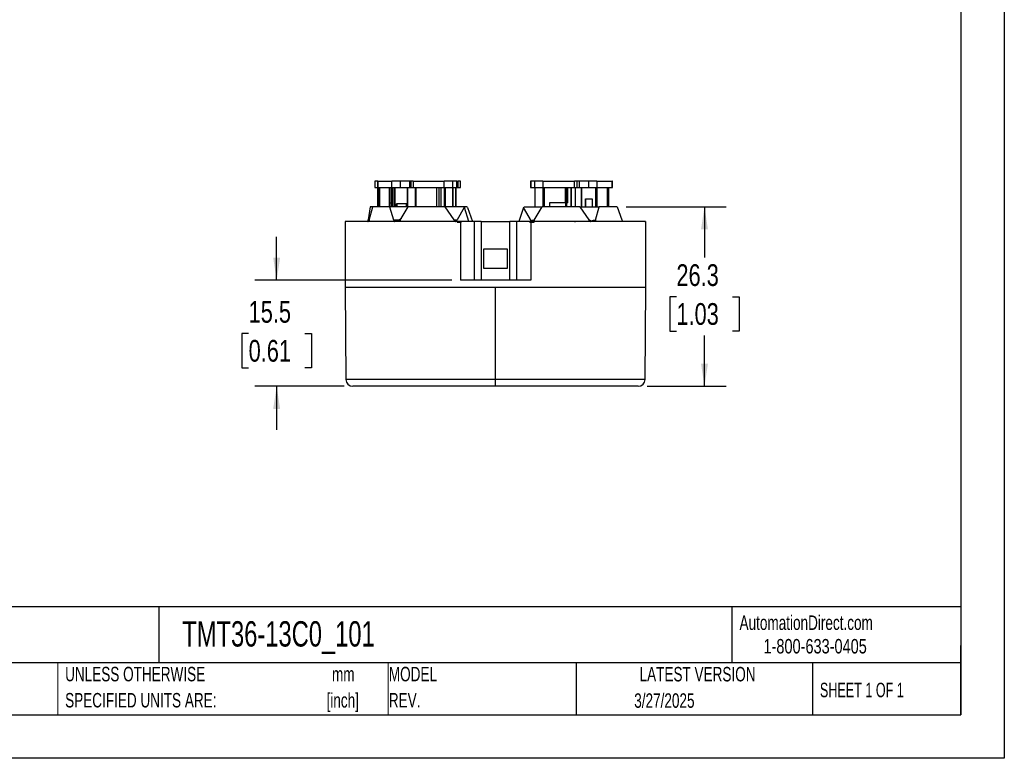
# Model space of a CAD drawing. Header units: millimetres. Extents: x 0 to 279, y 0 to 216.
# Tile 7 of 12: x 135 to 279, y 0 to 108. Entities that reach past the tile are written whole.
import ezdxf

# ---------------------------------------------------------------- set-up
doc = ezdxf.new("R2010")
doc.units = ezdxf.units.MM
doc.linetypes.add('CENTERX2', pattern=[20.32, 12.7, -2.54, 2.54, -2.54])
doc.layers.add('DIMENSIONS', color=140, linetype='Continuous', lineweight=25)
doc.layers.add('TEXT', color=140, linetype='Continuous', lineweight=25)
doc.styles.add('SLDTEXTSTYLE0', font='TXT', dxfattribs={"width": 0.7})
doc.styles.add('SLDTEXTSTYLE1', font='TXT', dxfattribs={"width": 0.65})
doc.styles.add('SLDTEXTSTYLE2', font='TXT', dxfattribs={"width": 0.75})
doc.dimstyles.new('SLDDIMSTYLE0', dxfattribs={"dimtxt": 3.175, "dimasz": 3.302, "dimexe": 0, "dimexo": 0.0625, "dimgap": 0.79375, "dimtad": 0, "dimtih": 1, "dimtoh": 1, "dimdec": 1, "dimrnd": 1e-09, "dimzin": 12, "dimdsep": 46, "dimtxsty": 'SLDTEXTSTYLE2', "dimsah": 1, "dimcen": 0.09, "dimadec": 0, "dimazin": 3, "dimtfac": 1, "dimtdec": 1, "dimtofl": 0, "dimtmove": 0, "dimatfit": 3, "dimfxl": 0, "dimfrac": 2, "dimtolj": 1, "dimtzin": 12, "dimarcsym": 0})
doc.dimstyles.new('SLDDIMSTYLE2', dxfattribs={"dimtxt": 3.175, "dimasz": 3.302, "dimexe": 0, "dimexo": 0.0625, "dimgap": 0.79375, "dimtad": 0, "dimtih": 1, "dimtoh": 1, "dimdec": 1, "dimrnd": 1e-09, "dimzin": 12, "dimdsep": 46, "dimtxsty": 'SLDTEXTSTYLE2', "dimsah": 1, "dimcen": 0.09, "dimadec": 0, "dimazin": 3, "dimtfac": 1, "dimtdec": 1, "dimtmove": 0, "dimatfit": 0, "dimfxl": 0, "dimfrac": 2, "dimtolj": 1, "dimtzin": 12, "dimarcsym": 0})

# ---------------------------------------------------------------- blocks, each defined once
blk = doc.blocks.new('SW_NOTE_0')
at = {"layer": 'TEXT', "color": 0, "linetype": 'CENTERX2', "lineweight": 18, "char_height": 2.117, "attachment_point": 2, "style": 'SLDTEXTSTYLE0'}
for s, insert in [('mm', (2.84, 2.73)), ('[inch]', (2.76, -1.09))]:
    blk.add_mtext(s, dxfattribs=dict(at, insert=insert))
blk = doc.blocks.new('SW_NOTE_0_1')
at = {"layer": 'TEXT', "color": 0, "linetype": 'CENTERX2', "lineweight": 18, "char_height": 2.1167, "attachment_point": 1, "style": 'SLDTEXTSTYLE0'}
for s, insert in [('UNLESS OTHERWISE', (0, 2.73)), ('SPECIFIED UNITS ARE:', (0, -1.09))]:
    blk.add_mtext(s, dxfattribs=dict(at, insert=insert))
blk = doc.blocks.new('SW_NOTE_0_6')
at = {"layer": 'TEXT', "color": 0, "linetype": 'CENTERX2', "lineweight": 18, "char_height": 2.117, "attachment_point": 1, "style": 'SLDTEXTSTYLE0'}
for s, insert in [('MODEL', (0, 2.73)), ('REV.', (0, -1.09))]:
    blk.add_mtext(s, dxfattribs=dict(at, insert=insert))
blk = doc.blocks.new('_D_7')
at = {"layer": 'DIMENSIONS'}
for p, q in [((173.01, 69.87), (173.01, 76.22)), ((198.61, 69.87), (169.84, 69.87)), ((168.91, 62.1), (167.94, 62.1)), ((167.94, 62.1), (167.94, 57.06)), ((177.12, 62.1), (178.09, 62.1)), ((178.09, 62.1), (178.09, 57.06)), ((167.94, 57.06), (168.91, 57.06)), ((178.09, 57.06), (177.12, 57.06)), ((182.86, 54.37), (169.84, 54.37)), ((173.01, 54.37), (173.01, 48.02))]:
    blk.add_line(p, q, dxfattribs=at)
for points in [[(173.01, 69.87), (173.52, 73.17), (172.5, 73.17)], [(173.01, 54.37), (172.5, 51.07), (173.52, 51.07)]]:
    blk.add_solid(points, dxfattribs=at)
at = {"layer": 'DIMENSIONS', "char_height": 3.175, "attachment_point": 1, "style": 'SLDTEXTSTYLE2'}
for s, insert in [('15.5', (168.91, 66.84)), ('0.61', (168.91, 61.15))]:
    blk.add_mtext(s, dxfattribs=dict(at, insert=insert))
blk = doc.blocks.new('_D_8')
at = {"layer": 'DIMENSIONS'}
for p, q in [((224.09, 80.62), (238.74, 80.62)), ((235.56, 80.62), (235.56, 73.21)), ((231.46, 67.47), (230.49, 67.47)), ((230.49, 67.47), (230.49, 62.43)), ((239.67, 67.47), (240.64, 67.47)), ((240.64, 67.47), (240.64, 62.43)), ((230.49, 62.43), (231.46, 62.43)), ((240.64, 62.43), (239.67, 62.43)), ((235.56, 54.37), (235.56, 61.79)), ((227.16, 54.37), (238.74, 54.37))]:
    blk.add_line(p, q, dxfattribs=at)
for points in [[(235.56, 80.62), (235.06, 77.32), (236.07, 77.32)], [(235.56, 54.37), (236.07, 57.67), (235.06, 57.67)]]:
    blk.add_solid(points, dxfattribs=at)
at = {"layer": 'DIMENSIONS', "char_height": 3.175, "attachment_point": 1, "style": 'SLDTEXTSTYLE2'}
for s, insert in [('26.3', (231.46, 72.21)), ('1.03', (231.46, 66.53))]:
    blk.add_mtext(s, dxfattribs=dict(at, insert=insert))

msp = doc.modelspace()

# ---------------------------------------------------------------- linework, layer by layer
at = {"color": 7, "linetype": 'Continuous'}
for p, q in [((279.4, 215.9), (279.4, 0)), ((279.4, 0), (0, 0))]:
    msp.add_line(p, q, dxfattribs=at)
for p, q in [((187.35, 84.36), (187.35, 83.44)), ((187.76, 84.36), (187.35, 84.36)), ((187.76, 84.36), (187.76, 83.44)), ((187.82, 84.36), (187.76, 84.36)), ((187.82, 84.36), (187.82, 83.44)), ((187.82, 84.36), (189.86, 84.36)), ((189.86, 83.44), (189.86, 84.36)), ((190.9, 84.36), (189.86, 84.36)), ((191.05, 84.36), (190.9, 84.36)), ((191.05, 84.36), (191.05, 83.44)), ((192.49, 84.36), (191.05, 84.36)), ((192.49, 83.44), (192.49, 84.36)), ((192.64, 84.36), (192.49, 84.36)), ((192.64, 84.36), (192.64, 83.44)), ((192.99, 84.36), (192.64, 84.36)), ((192.99, 84.36), (192.99, 83.44)), ((192.99, 84.36), (197.52, 84.36)), ((197.52, 83.44), (197.52, 84.36)), ((198.63, 84.36), (197.52, 84.36)), ((198.71, 84.36), (198.63, 84.36)), ((198.71, 84.36), (198.71, 83.44)), ((199.36, 84.36), (198.71, 84.36)), ((199.36, 83.44), (199.36, 84.36)), ((199.42, 84.36), (199.36, 84.36)), ((199.42, 83.44), (199.42, 84.36)), ((199.42, 84.36), (199.53, 84.36)), ((199.53, 83.44), (199.53, 84.36)), ((199.9, 84.36), (199.53, 84.36)), ((199.9, 83.44), (199.9, 84.36)), ((210.12, 84.36), (210.12, 83.44)), ((210.17, 84.36), (210.12, 84.36)), ((210.17, 84.36), (210.17, 83.44)), ((210.76, 84.36), (210.17, 84.36)), ((210.76, 83.44), (210.76, 84.36)), ((210.84, 84.36), (210.76, 84.36)), ((211.94, 84.36), (210.84, 84.36)), ((211.94, 84.36), (211.94, 83.44)), ((211.94, 84.36), (216.57, 84.36)), ((216.57, 83.44), (216.57, 84.36)), ((216.95, 84.36), (216.57, 84.36)), ((216.95, 83.44), (216.95, 84.36)), ((217.23, 84.36), (216.95, 84.36)), ((217.23, 84.36), (217.23, 83.44)), ((218.64, 84.36), (217.23, 84.36)), ((218.64, 83.44), (218.64, 84.36)), ((218.78, 84.36), (218.64, 84.36)), ((219.84, 84.36), (218.78, 84.36)), ((219.84, 84.36), (219.84, 83.44)), ((219.84, 84.36), (222.06, 84.36)), ((222.06, 83.44), (222.06, 84.36)), ((222.13, 84.36), (222.06, 84.36)), ((222.13, 83.44), (222.13, 84.36)), ((187.35, 83.44), (187.77, 83.44)), ((187.76, 83.44), (187.82, 83.44)), ((187.77, 83.44), (187.77, 81.21)), ((187.82, 83.44), (189.86, 83.44)), ((187.86, 83.44), (187.86, 80.62)), ((187.94, 83.44), (187.94, 80.62)), ((188.06, 83.44), (188.06, 80.62)), ((188.07, 83.44), (188.07, 80.62)), ((189.45, 83.44), (189.45, 80.62)), ((189.48, 83.44), (189.48, 81.21)), ((189.69, 83.44), (189.69, 81.21)), ((189.86, 83.44), (191.05, 83.44)), ((189.9, 81.21), (189.9, 83.44)), ((189.92, 83.44), (189.92, 80.62)), ((190.14, 83.44), (190.14, 80.62)), ((190.16, 83.44), (190.16, 80.62)), ((190.29, 83.44), (190.29, 80.62)), ((191.05, 83.44), (192.49, 83.44)), ((192.14, 80.62), (192.14, 83.44)), ((192.2, 80.62), (192.2, 83.44)), ((192.49, 83.44), (192.64, 83.44)), ((192.64, 83.44), (192.99, 83.44)), ((192.99, 83.44), (197.52, 83.44)), ((193.31, 83.44), (193.31, 80.62)), ((193.33, 80.62), (193.33, 83.44)), ((193.35, 83.44), (193.35, 80.62)), ((196.4, 83.44), (196.4, 80.62)), ((196.7, 83.44), (196.7, 80.62)), ((197, 83.44), (197, 80.62)), ((197.5, 83.44), (197.5, 80.62)), ((197.52, 83.44), (198.71, 83.44)), ((197.64, 83.44), (197.64, 80.62)), ((198.71, 83.44), (199.36, 83.44)), ((198.76, 83.44), (198.76, 80.62)), ((198.77, 80.62), (198.77, 83.44)), ((199.21, 80.62), (199.21, 83.44)), ((199.26, 80.62), (199.26, 83.44)), ((199.36, 83.44), (199.42, 83.44)), ((199.42, 83.44), (199.53, 83.44)), ((199.53, 83.44), (199.9, 83.44)), ((210.12, 83.44), (210.17, 83.44)), ((210.17, 83.44), (210.76, 83.44)), ((210.76, 83.44), (210.76, 80.62)), ((210.76, 83.44), (211.94, 83.44)), ((210.77, 83.44), (210.77, 80.62)), ((211.94, 83.44), (216.57, 83.44)), ((212, 80.62), (212, 83.44)), ((212.14, 83.44), (212.14, 80.62)), ((215.26, 81.21), (215.26, 83.44)), ((215.4, 81.21), (215.4, 83.44)), ((215.54, 83.44), (215.54, 81.21)), ((216.05, 80.62), (216.05, 83.44)), ((216.1, 80.62), (216.1, 83.44)), ((216.57, 83.44), (216.95, 83.44)), ((216.7, 80.62), (216.7, 83.44)), ((216.72, 80.62), (216.72, 83.44)), ((216.95, 83.44), (217.23, 83.44)), ((217.23, 83.44), (218.64, 83.44)), ((217.54, 83.44), (217.54, 80.62)), ((217.6, 83.44), (217.6, 80.62)), ((218.64, 83.44), (219.84, 83.44)), ((219.7, 80.62), (219.7, 83.44)), ((219.82, 80.62), (219.82, 83.44)), ((219.84, 83.44), (222.06, 83.44)), ((219.84, 83.44), (219.84, 80.62)), ((221.33, 83.44), (221.33, 80.62)), ((221.36, 80.62), (221.36, 83.44)), ((221.51, 83.44), (221.51, 80.62)), ((221.52, 80.62), (221.52, 83.44)), ((222.06, 83.44), (222.13, 83.44)), ((186.68, 80.62), (186.4, 78.72)), ((186.54, 78.63), (187.07, 80.62)), ((187.07, 80.62), (186.68, 80.62)), ((189.5, 80.62), (187.07, 80.62)), ((187.77, 81.21), (187.77, 80.62)), ((187.77, 81.21), (187.86, 81.21)), ((189.48, 81.21), (189.69, 81.21)), ((189.5, 80.62), (190.09, 78.72)), ((192.23, 80.62), (189.5, 80.62)), ((189.68, 81.21), (189.68, 80.62)), ((189.69, 81.21), (189.9, 81.21)), ((192.05, 81.06), (190.52, 81.06)), ((190.52, 80.62), (190.52, 81.06)), ((190.57, 81.06), (190.57, 80.62)), ((191.07, 78.63), (192.23, 80.62)), ((191.98, 80.62), (191.98, 81.06)), ((192.05, 81.06), (192.05, 80.62)), ((197.62, 80.62), (192.23, 80.62)), ((197.62, 80.62), (198.92, 78.72)), ((200.34, 80.62), (197.62, 80.62)), ((200.45, 80.53), (200.34, 80.62)), ((200.79, 80.62), (200.34, 80.62)), ((200.91, 80.52), (200.79, 80.62)), ((209.12, 80.52), (209.24, 80.62)), ((209.24, 80.62), (211.82, 80.62)), ((210.64, 78.63), (211.82, 80.62)), ((217.33, 80.62), (211.82, 80.62)), ((215.26, 81.21), (212.9, 81.21)), ((212.9, 81.21), (212.9, 80.62)), ((215.25, 81.21), (215.25, 80.62)), ((215.26, 81.21), (215.4, 81.21)), ((215.39, 80.62), (215.39, 81.21)), ((215.4, 81.21), (215.54, 81.21)), ((215.45, 80.62), (215.45, 81.21)), ((217.33, 80.62), (218.66, 78.72)), ((217.33, 80.62), (220.17, 80.62)), ((218.17, 81.76), (219.13, 81.76)), ((218.17, 80.62), (218.17, 81.76)), ((218.17, 81.76), (218.17, 80.62)), ((219.13, 81.76), (219.13, 80.62)), ((219.61, 78.63), (220.17, 80.62)), ((222.82, 80.62), (220.17, 80.62)), ((222.82, 80.62), (223.46, 78.72)), ((200.44, 80.52), (199.41, 78.72)), ((200.44, 80.52), (200.45, 80.53)), ((200.44, 80.52), (200.45, 80.52)), ((200.45, 80.53), (200.45, 80.52)), ((201.1, 78.47), (200.45, 80.52)), ((200.91, 80.51), (200.91, 80.52)), ((200.91, 80.51), (201.62, 78.47)), ((209.12, 80.51), (208.4, 78.47)), ((209.12, 80.52), (209.12, 80.51)), ((209.12, 80.51), (209.12, 80.52)), ((210.25, 78.49), (209.12, 80.51)), ((209.12, 80.51), (209.12, 80.51)), ((183.01, 78.47), (183.01, 68.87)), ((199.38, 78.47), (183.01, 78.47)), ((186.34, 78.47), (186.38, 78.48)), ((186.38, 78.48), (186.34, 78.48)), ((186.34, 78.48), (186.34, 78.47)), ((186.38, 78.48), (186.53, 78.51)), ((186.4, 78.72), (186.57, 78.72)), ((186.46, 78.49), (186.46, 78.47)), ((186.53, 78.54), (186.53, 78.47)), ((186.54, 78.63), (186.54, 78.47)), ((186.75, 78.49), (186.75, 78.47)), ((187.58, 78.47), (187.58, 78.49)), ((190.09, 78.72), (190.9, 78.72)), ((190.2, 78.48), (190.21, 78.47)), ((190.24, 78.48), (190.2, 78.48)), ((190.21, 78.47), (190.24, 78.48)), ((191.24, 78.91), (190.9, 78.72)), ((190.99, 78.49), (190.99, 78.47)), ((191.07, 78.63), (191.07, 78.47)), ((194.21, 78.49), (194.21, 78.47)), ((195.14, 78.47), (195.14, 78.49)), ((198.92, 78.72), (199.41, 78.72)), ((199.17, 78.48), (199.18, 78.47)), ((199.19, 78.48), (199.17, 78.48)), ((199.18, 78.47), (199.19, 78.48)), ((199.38, 78.47), (199.38, 78.37)), ((200, 78.47), (199.38, 78.47)), ((199.38, 78.37), (199.88, 78.37)), ((199.88, 78.37), (199.88, 69.87)), ((200, 78.37), (199.88, 78.37)), ((201.95, 78.47), (200, 78.47)), ((200, 78.47), (200, 78.37)), ((201.95, 69.87), (201.95, 78.47)), ((202.93, 78.47), (201.95, 78.47)), ((202.93, 78.47), (202.93, 69.87)), ((202.93, 78.47), (207.1, 78.47)), ((207.1, 69.87), (207.1, 78.47)), ((208.07, 78.47), (207.1, 78.47)), ((208.07, 78.47), (208.07, 69.87)), ((210.03, 78.47), (208.07, 78.47)), ((210.03, 78.37), (210.03, 78.47)), ((210.64, 78.47), (210.03, 78.47)), ((210.03, 78.37), (210.15, 78.37)), ((210.15, 78.37), (210.64, 78.37)), ((210.15, 78.37), (210.15, 69.87)), ((210.25, 78.49), (210.26, 78.48)), ((210.64, 78.63), (210.64, 78.47)), ((210.64, 78.37), (210.64, 78.47)), ((216.67, 78.47), (210.64, 78.47)), ((216.67, 78.37), (216.67, 78.47)), ((226.92, 78.47), (216.67, 78.47)), ((219.04, 78.49), (218.68, 78.7)), ((218.92, 78.48), (218.93, 78.47)), ((219.04, 78.49), (219.06, 78.48)), ((219.61, 78.63), (219.61, 78.47)), ((222.5, 78.49), (222.5, 78.47)), ((222.77, 78.49), (222.77, 78.47)), ((223.57, 78.47), (223.57, 78.49)), ((223.58, 78.48), (223.59, 78.47)), ((226.92, 78.37), (226.92, 78.47)), ((226.92, 78.47), (226.92, 78.37)), ((226.92, 78.47), (226.92, 78.47)), ((226.92, 78.37), (226.96, 78.37)), ((226.96, 78.37), (226.96, 69.87)), ((203.26, 74.42), (203.26, 71.62)), ((206.76, 74.42), (203.26, 74.42)), ((206.76, 71.62), (206.76, 74.42)), ((203.26, 71.62), (206.76, 71.62)), ((210.15, 69.87), (199.88, 69.87)), ((227.01, 69.87), (226.96, 69.87)), ((227.01, 68.87), (227.01, 69.87)), ((183.01, 68.87), (183.13, 55.36)), ((183.01, 68.87), (205.01, 68.87)), ((205.01, 55.36), (205.01, 68.87)), ((205.01, 68.87), (227.01, 68.87)), ((226.89, 55.36), (227.01, 68.87)), ((205.01, 55.36), (183.13, 55.36)), ((205.01, 54.37), (205.01, 55.36)), ((226.89, 55.36), (205.01, 55.36)), ((205.01, 54.37), (184.13, 54.37)), ((225.89, 54.37), (205.01, 54.37))]:
    msp.add_line(p, q)
at = {"color": 140, "linetype": 'Continuous', "lineweight": 18}
for p, q in [((141, 13.97), (141, 6.35)), ((189.3, 13.97), (189.3, 6.35))]:
    msp.add_line(p, q, dxfattribs=at)
at = {"flags": 128}
for points in [[(186.54, 78.6), (186.53, 78.54), (186.53, 78.54)], [(186.54, 78.63), (186.54, 78.61), (186.54, 78.6)], [(190.24, 78.48), (190.61, 78.59), (190.9, 78.72)], [(191.07, 78.63), (191.07, 78.61), (191.06, 78.6)], [(199.19, 78.48), (199.32, 78.59), (199.41, 78.72)], [(210.64, 78.63), (210.63, 78.61), (210.62, 78.6)], [(219.6, 78.6), (219.57, 78.54), (219.52, 78.51), (219.45, 78.49), (219.37, 78.48), (219.3, 78.47)], [(219.61, 78.63), (219.6, 78.61), (219.6, 78.6)]]:
    msp.add_lwpolyline(points, dxfattribs=at)
for centre, radius, start, end in [((184.93, 78.92), 1.48, 342.7415, 352.4384), ((190.94, 78.97), 0.888, 195.9681, 213.3872), ((186.58, 81.38), 5.27, 326.6766, 328.1159), ((199.65, 79.22), 0.883, 214.0911, 236.8669), ((210.56, 78.15), 0.453, 81.6761, 132.4494), ((210.35, 78.83), 0.361, 269.2581, 319.8496), ((219.4, 79.23), 0.894, 214.7483, 237.5082), ((219.45, 77.91), 0.703, 77.7446, 125.4146), ((224.28, 78.98), 0.858, 197.3525, 215.6754), ((184.13, 55.37), 1, 180.5, 270), ((225.89, 55.37), 1, 270, 359.5)]:
    msp.add_arc(centre, radius, start, end)
at = {"layer": 'TEXT'}
for p, q in [((273.05, 209.55), (273.05, 6.35)), ((273.05, 22.13), (6.35, 22.13)), ((155.76, 22.13), (155.76, 13.97)), ((239.58, 22.13), (239.58, 13.97)), ((273.05, 6.35), (273.05, 16.51)), ((273.05, 13.97), (6.35, 13.97)), ((216.81, 13.97), (216.81, 6.35)), ((251.35, 13.97), (251.35, 6.35)), ((6.35, 6.35), (273.05, 6.35))]:
    msp.add_line(p, q, dxfattribs=at)

# ---------------------------------------------------------------- block references
at = {"layer": 'TEXT', "linetype": 'CENTERX2', "lineweight": 18}
for name, p in [('SW_NOTE_0_1', (142.08, 10.64)), ('SW_NOTE_0_6', (189.41, 10.64)), ('SW_NOTE_0', (179.91, 10.63))]:
    msp.add_blockref(name, p, dxfattribs=at)

# ---------------------------------------------------------------- texts
for s, insert, char_height, attachment_point, style in [('AutomationDirect.com', (240.69, 20.88), 2.1167, 1, 'SLDTEXTSTYLE0'), ('TMT36-13C0_101', (159.21, 20.04), 3.7042, 1, 'SLDTEXTSTYLE0'), ('1-800-633-0405', (244.19, 17.44), 2.1167, 1, 'SLDTEXTSTYLE2'), ('LATEST VERSION', (234.55, 13.36), 2.1167, 2, 'SLDTEXTSTYLE0'), ('SHEET 1 OF 1', (252.44, 11.05), 2.1167, 1, 'SLDTEXTSTYLE1'), ('3/27/2025', (229.7, 9.5), 2.117, 2, 'SLDTEXTSTYLE0')]:
    msp.add_mtext(s, dxfattribs=dict(at, insert=insert, char_height=char_height, attachment_point=attachment_point, style=style))

# ---------------------------------------------------------------- dimensions: what is measured, and where the dimension line sits
at = {"layer": 'DIMENSIONS'}
for base, p1, p2, dimstyle, picture, middle in [((235.56389734, 54.37289806), (222.81747771, 80.62289806), (225.89495088, 54.37289806), 'SLDDIMSTYLE0', '_D_8', (235.56389734, 67.49789806)), ((173.01, 54.37), (199.88, 69.87), (184.13, 54.37), 'SLDDIMSTYLE2', '_D_7', (173.01, 62.12))]:
    dim = msp.add_linear_dim(base=base, p1=p1, p2=p2, angle=90, dimstyle=dimstyle, dxfattribs=at)
    dim.commit()
    dim.dimension.update_dxf_attribs({"geometry": picture, "text_midpoint": middle, "dimtype": 160})

doc.saveas('drawing.dxf')
